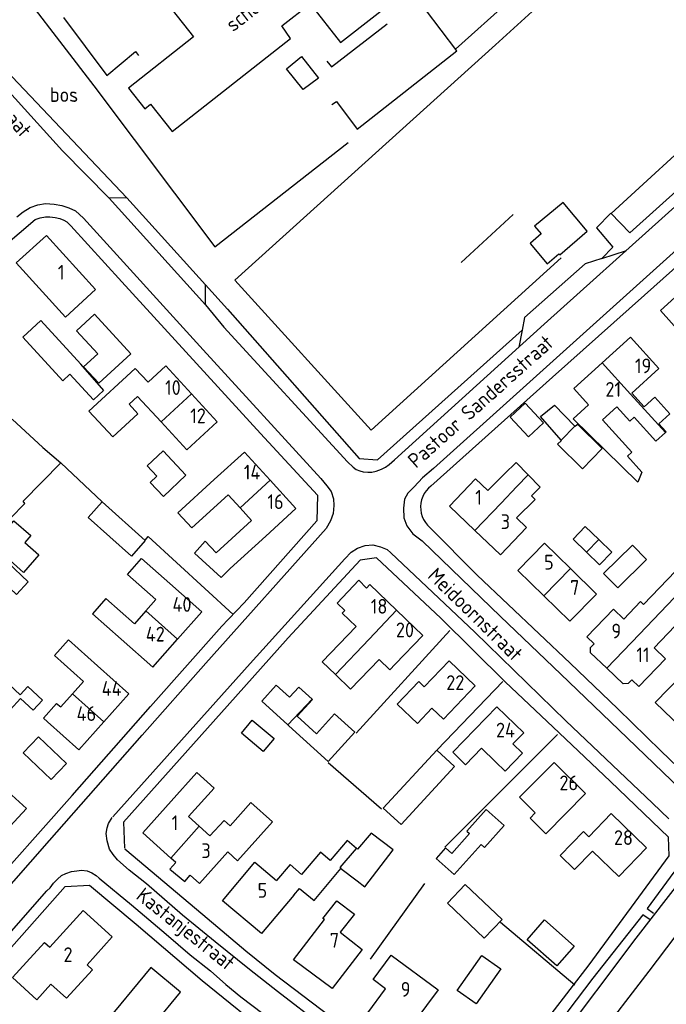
# Model space of a CAD drawing. Header units: metres. Extents: x 233874 to 239264, y 443832 to 448222.
# Tile 21 of 198: x 235354 to 235463, y 444459 to 444626. Entities that reach past the tile are written whole.
import ezdxf

# ---------------------------------------------------------------- set-up
doc = ezdxf.new("R2010")
doc.units = ezdxf.units.M
doc.header["$MEASUREMENT"] = 0
for name, color, linetype in [('DAKRAND', 4, 'Continuous'), ('DAKRAND-BYG', 4, 'Continuous'), ('FUNKTIEAAND', 253, 'Continuous'), ('HEG', 253, 'Continuous'), ('HOOFDGEBOUW', 4, 'Continuous'), ('HUISNUMMER', 253, 'Continuous'), ('KANTVERH', 253, 'Continuous'), ('KUNSTWERK', 253, 'Continuous'), ('RASTER', 253, 'Continuous'), ('STRAATNAAM', 253, 'Continuous'), ('TUSSENMUUR', 253, 'Continuous')]:
    doc.layers.add(name, color=color, linetype=linetype)
doc.styles.get("Standard").update_dxf_attribs({"font": 'iso.shx'})

msp = doc.modelspace()

# ---------------------------------------------------------------- linework, layer by layer
at = {"layer": 'DAKRAND'}
for p, q in [((235433.05, 444546.13), (235435.88, 444548.91)), ((235393, 444541.02), (235386.98, 444535.52)), ((235389.38, 444532.87), (235395.41, 444538.38))]:
    msp.add_line(p, q, dxfattribs=at)
for points in [[(235373.65, 444562.06), (235372.21, 444560.73), (235373.72, 444559.09), (235369.47, 444555.18), (235365.4, 444559.59), (235373.25, 444566.81), (235375.45, 444564.5)], [(235463.2, 444555.92), (235463.33, 444556.05), (235462.08, 444557.44), (235463.92, 444559.11), (235461.36, 444561.94), (235459.57, 444560.31), (235457.47, 444562.62)], [(235452.48, 444558.09), (235457.48, 444552.58), (235456.73, 444551.9), (235459.18, 444549.19), (235458.47, 444547.52), (235447.52, 444558.28), (235450.15, 444560.66)], [(235454.93, 444560.31), (235457.14, 444557.88), (235457.86, 444558.53), (235461.57, 444554.45), (235463.2, 444555.92)], [(235389, 444545.39), (235382.83, 444539.75), (235380.48, 444542.32), (235386.65, 444547.96)], [(235437.93, 444541.46), (235441.08, 444544.56), (235440.44, 444545.21)], [(235389.38, 444532.87), (235387.84, 444531.35), (235383.31, 444535.46), (235385.1, 444537.49), (235386.98, 444535.52)], [(235376.75, 444527.59), (235371.93, 444531.84), (235374.32, 444534.55), (235379.14, 444530.3)], [(235408.82, 444525.73), (235407.49, 444526.97), (235411.19, 444530.88), (235412.5, 444529.54)], [(235456.12, 444524.27), (235458.97, 444527.26), (235459.48, 444526.77), (235464.89, 444532.44), (235467.03, 444530.4)], [(235467.03, 444530.4), (235469.5, 444528.05), (235461.24, 444519.38)], [(235373.13, 444523.49), (235368.27, 444527.78), (235365.99, 444525.19), (235370.86, 444520.9)], [(235407.22, 444514.87), (235404.97, 444517.05), (235410.72, 444523)], [(235364.48, 444513.7), (235359.57, 444518.1), (235361.96, 444520.78), (235366.88, 444516.38)], [(235352.03, 444508.9), (235353.8, 444510.79), (235355.93, 444508.81), (235357.54, 444510.54), (235355.04, 444512.87), (235353.72, 444511.46), (235348.93, 444515.92), (235346.88, 444513.72)], [(235414.6, 444517.4), (235409.78, 444512.4), (235407.22, 444514.87)], [(235417.33, 444516.62), (235416.43, 444515.67), (235414.6, 444517.4)], [(235422.28, 444512.8), (235421.35, 444513.69), (235417.68, 444509.85), (235421.11, 444506.57), (235423.58, 444509.15)], [(235358.37, 444506.87), (235357.67, 444507.49), (235359.91, 444509.99), (235360.61, 444509.38)], [(235437.31, 444503.12), (235438.95, 444501.53), (235435.99, 444498.48), (235434.35, 444500.07)], [(235382.29, 444490.77), (235386.62, 444495.61), (235383.68, 444498.25), (235379.34, 444493.4)], [(235441.11, 444491.39), (235438.42, 444494.06), (235440.38, 444496.04)], [(235388.98, 444484.78), (235390.61, 444483.29), (235396.52, 444489.87), (235392.85, 444493.15), (235389.33, 444489.21), (235388.32, 444490.12), (235385.93, 444487.51)], [(235408.14, 444481.99), (235410.87, 444479.85), (235412.22, 444478.83), (235416.98, 444485.16), (235413.28, 444487.94), (235410.97, 444485.23), (235410.8, 444485.37)], [(235410.8, 444485.37), (235409.2, 444486.74), (235406.3, 444483.34), (235404.68, 444484.72), (235401.48, 444480.96), (235399.53, 444482.63), (235397.23, 444479.93)], [(235380.12, 444483.01), (235379.14, 444481.88), (235381.69, 444479.78), (235382.56, 444480.83)], [(235400.15, 444477.44), (235401.14, 444478.6), (235403.6, 444476.56), (235408.14, 444481.99)], [(235358.96, 444462.32), (235356.57, 444459.7), (235352.45, 444463.45), (235354.84, 444466.07)]]:
    msp.add_lwpolyline(points, dxfattribs=at)
at = {"layer": 'DAKRAND-BYG'}
for p, q in [((235447.8, 444557.02), (235447.88, 444556.95)), ((235448.2, 444557.27), (235447.88, 444556.95)), ((235445.56, 444554.59), (235445.52, 444554.63)), ((235449.59, 444539.98), (235451.87, 444537.77)), ((235394.71, 444510.36), (235399.13, 444506.34))]:
    msp.add_line(p, q, dxfattribs=at)
for points in [[(235449.92, 444590.1), (235445.83, 444594.95), (235440.98, 444590.95), (235442.1, 444589.67)], [(235442.1, 444589.67), (235440.29, 444588.05), (235440.23, 444587.99), (235443.14, 444584.56), (235445.09, 444586.24)], [(235445.09, 444586.24), (235445.24, 444586.07), (235449.92, 444590.1)], [(235366.33, 444576.01), (235372.52, 444569.29), (235367.1, 444564.3), (235364.5, 444567.11), (235366.89, 444569.31), (235363.29, 444573.22), (235366.33, 444576.01)], [(235357.26, 444574.97), (235354.17, 444572.14), (235360.96, 444564.73), (235362.19, 444565.86)], [(235363.98, 444567.51), (235364.05, 444567.56), (235357.26, 444574.97)], [(235363.98, 444567.51), (235367.86, 444563.07), (235366.15, 444561.51), (235362.19, 444565.86)], [(235439.38, 444560.92), (235436.85, 444558.57), (235439.94, 444555.23)], [(235439.94, 444555.23), (235442.48, 444557.58), (235439.38, 444560.92)], [(235445.52, 444554.63), (235442.01, 444558.65), (235444.37, 444560.58), (235447.8, 444557.02)], [(235452.37, 444553.15), (235452.44, 444553.23), (235448.27, 444557.33), (235448.2, 444557.27)], [(235445.56, 444554.59), (235444.9, 444553.97), (235449.14, 444549.8), (235452.37, 444553.15)], [(235377.99, 444552.81), (235375.29, 444550.26), (235376.92, 444548.53), (235375.8, 444547.47), (235378.04, 444545.1), (235381.86, 444548.72), (235377.99, 444552.81)], [(235374.96, 444537.6), (235372.6, 444534.96), (235365.28, 444541.53), (235367.64, 444544.16), (235374.96, 444537.6)], [(235352.68, 444540.97), (235355.53, 444538.48), (235354.51, 444537.3), (235356.93, 444535.19), (235354.33, 444532.2), (235352.03, 444534.2), (235351.85, 444533.98), (235348.86, 444536.59), (235352.68, 444540.97)], [(235449.78, 444535.63), (235447.51, 444537.83), (235449.59, 444539.98)], [(235451.87, 444537.77), (235454.08, 444535.63), (235452.01, 444533.48), (235449.78, 444535.63)], [(235452.68, 444532.02), (235457.57, 444536.85), (235459.98, 444534.4), (235455.09, 444529.58), (235452.68, 444532.02)], [(235349.61, 444531.72), (235353.12, 444528.43), (235355.12, 444530.58), (235351.62, 444533.86), (235349.61, 444531.72)], [(235403.27, 444510.7), (235401.01, 444512.76), (235399.43, 444511.03), (235397.18, 444513.08), (235394.71, 444510.36)], [(235399.13, 444506.34), (235399.28, 444506.2), (235405.97, 444500.1), (235410.5, 444505.08), (235407.06, 444508.2), (235403.99, 444504.83), (235400.73, 444507.79), (235403.33, 444510.65), (235403.27, 444510.7)], [(235393.06, 444507.11), (235396.79, 444504.01), (235394.98, 444501.83), (235391.25, 444504.93), (235393.06, 444507.11)], [(235356.86, 444504.31), (235361.58, 444499.76), (235358.98, 444497.06), (235354.26, 444501.61), (235356.86, 444504.31)], [(235424.42, 444502.07), (235415.33, 444492.23), (235418.34, 444489.45), (235427.43, 444499.28), (235424.42, 444502.07)], [(235425.89, 444485.46), (235424.3, 444483.67), (235427.37, 444480.94), (235431.9, 444486.03), (235432.48, 444485.52), (235435.83, 444489.29), (235432.79, 444491.98), (235429.5, 444488.28), (235429.94, 444487.89), (235426.94, 444484.52), (235425.89, 444485.46)], [(235429.24, 444479.27), (235435.46, 444473.31), (235432.42, 444470.14), (235426.2, 444476.1), (235429.24, 444479.27)], [(235442.65, 444473.24), (235447.7, 444468.8), (235444.75, 444465.44), (235439.7, 444469.89), (235442.65, 444473.24)], [(235427.85, 444461.28), (235432.04, 444467.23), (235435.28, 444464.95), (235431.1, 444459), (235427.85, 444461.28)]]:
    msp.add_lwpolyline(points, dxfattribs=at)
at = {"layer": 'HEG'}
for p, q in [((235352.38, 444558.22), (235357.6, 444553.41)), ((235410.7, 444504.91), (235426.62, 444522.36)), ((235424.47, 444502.12), (235435.62, 444513.69)), ((235425.75, 444485.58), (235444.87, 444504.72)), ((235435.22, 444472.87), (235447.82, 444462.25))]:
    msp.add_line(p, q, dxfattribs=at)
msp.add_lwpolyline([(235344.76, 444533.92), (235354.54, 444543.9), (235354.23, 444544.3), (235360.61, 444550.8)], dxfattribs=at)
at = {"layer": 'HOOFDGEBOUW'}
for p, q in [((235377.63, 444557.74), (235373.65, 444562.06)), ((235382.8, 444562.5), (235387.17, 444557.76)), ((235452.48, 444558.09), (235454.93, 444560.31)), ((235391.03, 444543.17), (235389, 444545.39)), ((235393, 444541.02), (235391.03, 444543.17)), ((235447.05, 444532.84), (235451.46, 444528.53)), ((235376.75, 444527.59), (235375.05, 444525.66)), ((235375.05, 444525.66), (235373.13, 444523.49)), ((235364.48, 444513.7), (235362.62, 444511.62)), ((235362.62, 444511.62), (235360.61, 444509.38)), ((235382.29, 444490.77), (235384.07, 444489.17)), ((235384.07, 444489.17), (235385.93, 444487.51)), ((235380.12, 444483.01), (235379.32, 444483.73))]:
    msp.add_line(p, q, dxfattribs=at)
for points in [[(235373.14, 444635.78), (235383.15, 444623.06), (235372.11, 444614.37), (235374.87, 444610.86), (235375.87, 444611.65), (235379.52, 444607.02), (235399.59, 444622.8), (235398.14, 444624.92), (235402.9, 444628.66), (235408.07, 444622.09), (235419.33, 444630.95), (235406.52, 444647.23), (235388.13, 444632.76), (235381.29, 444641.46), (235380.68, 444640.99), (235380.35, 444641.41)], [(235366.54, 444580.19), (235361.42, 444575.52), (235353.05, 444584.71), (235358.18, 444589.38), (235366.54, 444580.19)], [(235467.2, 444581.03), (235462.35, 444576.65), (235467.06, 444571.41), (235469.29, 444573.43)], [(235457.47, 444562.62), (235462.07, 444566.79), (235457.25, 444572.09), (235452.47, 444567.75)], [(235452.47, 444567.75), (235447.67, 444563.4), (235450.15, 444560.66)], [(235375.45, 444564.5), (235378.42, 444567.25), (235382.8, 444562.5)], [(235387.17, 444557.76), (235382, 444553), (235377.63, 444557.74)], [(235386.65, 444547.96), (235391.76, 444552.63), (235396.14, 444547.84)], [(235435.88, 444548.91), (235437.86, 444550.85), (235439.91, 444548.77)], [(235396.14, 444547.84), (235400.52, 444543.05), (235395.41, 444538.38)], [(235430.86, 444539.31), (235426.54, 444543.44), (235430.99, 444548.1), (235433.05, 444546.13)], [(235439.91, 444548.77), (235441.95, 444546.69), (235440.44, 444545.21)], [(235437.93, 444541.46), (235439.64, 444539.83), (235435.18, 444535.17), (235430.86, 444539.31)], [(235442.56, 444528.23), (235438.15, 444532.54), (235442.64, 444537.15), (235447.05, 444532.84)], [(235380.41, 444520.86), (235384.54, 444525.54), (235379.14, 444530.3)], [(235412.5, 444529.54), (235413.07, 444530.13), (235417.57, 444525.79)], [(235451.46, 444528.53), (235446.97, 444523.93), (235442.56, 444528.23)], [(235453.25, 444515.95), (235450.49, 444518.58), (235450.45, 444519.44), (235451.08, 444520.09), (235449.87, 444521.25), (235454.35, 444525.95), (235456.12, 444524.27)], [(235410.72, 444523), (235408.37, 444525.27), (235408.82, 444525.73)], [(235417.57, 444525.79), (235422.02, 444521.49), (235417.33, 444516.62)], [(235370.86, 444520.9), (235376.25, 444516.15), (235380.41, 444520.86)], [(235461.24, 444519.38), (235463.18, 444517.53), (235458.69, 444512.83), (235457.48, 444513.98), (235456.86, 444513.33), (235456, 444513.32), (235453.25, 444515.95)], [(235367.93, 444506.87), (235372.19, 444511.63), (235366.88, 444516.38)], [(235422.28, 444512.8), (235426.49, 444517.2), (235430.93, 444512.96), (235425.52, 444507.3), (235423.58, 444509.15)], [(235465.82, 444505.9), (235461.46, 444510.14), (235465.97, 444514.78), (235470.32, 444510.55)], [(235437.31, 444503.12), (235439.14, 444505), (235434.6, 444509.41), (235427.11, 444501.69), (235429.28, 444499.58), (235431.99, 444502.36), (235434.35, 444500.07)], [(235358.37, 444506.87), (235363.68, 444502.12), (235367.93, 444506.87)], [(235441.11, 444491.39), (235440.23, 444490.5), (235442.87, 444487.87), (235449.63, 444494.69), (235444.29, 444499.98), (235440.38, 444496.04)], [(235349.57, 444491.43), (235352.35, 444494.41), (235354.8, 444492.12), (235351.31, 444488.38), (235350.59, 444489.04)], [(235379.32, 444483.73), (235374.53, 444488.02), (235379.34, 444493.4)], [(235459.97, 444485.45), (235453.98, 444491.28), (235450.17, 444487.36), (235449.29, 444488.22), (235445.35, 444484.17), (235447.78, 444481.81), (235450.82, 444484.93), (235455.26, 444480.61), (235459.97, 444485.45)], [(235388.98, 444484.78), (235384.16, 444479.4), (235382.56, 444480.83)], [(235400.15, 444477.44), (235394.66, 444470.96), (235388.03, 444476.48), (235393.56, 444483.06), (235397.23, 444479.93)], [(235411.73, 444468.22), (235406.68, 444461.63), (235400.1, 444466.48), (235405.33, 444473.29), (235405.09, 444473.48), (235407.45, 444476.48), (235410.43, 444474.23), (235408.04, 444471.14), (235411.73, 444468.22)], [(235354.84, 444466.07), (235357.89, 444469.42), (235358.79, 444468.61), (235364.45, 444474.83), (235369.37, 444470.35), (235365.08, 444465.64), (235365.99, 444464.8), (235361.57, 444459.94), (235358.96, 444462.32)], [(235424.63, 444461.38), (235418.53, 444453.16), (235412.7, 444457.48), (235415.72, 444461.55), (235413.59, 444463.14), (235416.67, 444467.28), (235424.63, 444461.38)], [(235380.96, 444460.97), (235375.91, 444465.16), (235367.59, 444455.12), (235373.2, 444450.47), (235377.04, 444455.11), (235376.49, 444455.56), (235380.96, 444460.97)]]:
    msp.add_lwpolyline(points, dxfattribs=at)
at = {"layer": 'KANTVERH'}
msp.add_line((235452.39, 444585.49), (235456.56, 444586.85), dxfattribs=at)
for points in [[(235329.66, 444671.6), (235329.73, 444670.95), (235315.95, 444660.07), (235315.75, 444659.71), (235315.78, 444659.42), (235315.97, 444658.99), (235316.25, 444658.45), (235330.81, 444642.46), (235348.77, 444622.72), (235349.05, 444622.38), (235349.1, 444621.95), (235349.08, 444619.8), (235349.36, 444619.4), (235350.31, 444618.46), (235371.84, 444595.74), (235368.86, 444595.68), (235360.9, 444603.71), (235346.39, 444619.71), (235346.14, 444620), (235346, 444620.17), (235345.91, 444620.31), (235345.92, 444620.45)], [(235341.54, 444630.66), (235349.83, 444636.1), (235366.22, 444614.76), (235386.76, 444587.44), (235409.38, 444605.16)], [(235406.59, 444611.62), (235407.41, 444612.12), (235410.9, 444607.41), (235427.8, 444620.72), (235419.8, 444631.28)], [(235496.91, 444629.73), (235496.81, 444625.46), (235479.47, 444609.88), (235457.14, 444589.83), (235453.94, 444593.15), (235451.48, 444590.68), (235454.25, 444587.37), (235452.39, 444585.49), (235449.58, 444584.58), (235439.3, 444575.45), (235438.86, 444573.31)], [(235361.09, 444626.36), (235368.41, 444616.52), (235373.32, 444620.58), (235373.8, 444619.92)], [(235385.17, 444577.58), (235388.29, 444573.8), (235409.28, 444550.98), (235410.2, 444550.06), (235410.71, 444549.69), (235411.36, 444549.43), (235411.89, 444549.28), (235412.68, 444549.24), (235413.39, 444549.21), (235414.13, 444549.37), (235415.04, 444549.7), (235415.72, 444550.06), (235416.35, 444550.51), (235417.23, 444551.32), (235442.6, 444574.32), (235463.14, 444592.75), (235497.99, 444624.09), (235498.62, 444624.79), (235499.02, 444625.43), (235499.36, 444626.08)], [(235423.41, 444546.86), (235444.05, 444565.34), (235459.61, 444579.22), (235473.38, 444591.51), (235488.83, 444605.36), (235503.39, 444618.56), (235506.37, 444618.61), (235537.7, 444588.04), (235538.15, 444585.06), (235523.95, 444565.4), (235503.97, 444538.37), (235492.79, 444522.91), (235490.24, 444519.64), (235480.84, 444528.69)], [(235475.8, 444596.61), (235438.49, 444562.99), (235423.83, 444549.86), (235421.96, 444548.26), (235420.54, 444546.73), (235419.48, 444545.67), (235418.93, 444544.63), (235418.73, 444543.11), (235418.82, 444541.49), (235419.33, 444540.13), (235420.36, 444538.74), (235421.9, 444537.58)], [(235353.17, 444592.55), (235354.23, 444593.39), (235355.45, 444594.11), (235356.76, 444594.58), (235358.04, 444594.77), (235359.51, 444594.7), (235360.81, 444594.43), (235362.02, 444594.05), (235363.15, 444593.56), (235364.49, 444592.33), (235384.75, 444569.99), (235404.72, 444548.13), (235405.75, 444546.88), (235406.51, 444545.93), (235406.89, 444544.68), (235406.94, 444543.58), (235406.81, 444542.22), (235406.38, 444540.95), (235405.63, 444539.66), (235385.23, 444516.8)], [(235368.86, 444595.68), (235385.17, 444577.58), (235385.2, 444580.97)], [(235371.84, 444595.74), (235388.89, 444576.88), (235411.23, 444551.52), (235414.32, 444551.32), (235438.86, 444573.31), (235438.3, 444570.42)], [(235348.09, 444585.15), (235356.28, 444592.07), (235357.11, 444592.34), (235358.04, 444592.53), (235358.75, 444592.52), (235359.65, 444592.4), (235360.45, 444592.25), (235361.12, 444591.96), (235361.66, 444591.67), (235362.36, 444591.02), (235370.99, 444581.53), (235394.52, 444555.76), (235404.15, 444545.31), (235404.05, 444540.95), (235391.71, 444527.03), (235387.83, 444522.95)], [(235423.41, 444546.86), (235422.98, 444546.48), (235422.6, 444546.05), (235422.28, 444545.58), (235422.02, 444545.06), (235421.83, 444544.52), (235421.71, 444543.96), (235421.66, 444543.39), (235421.68, 444542.82), (235421.77, 444542.25), (235421.94, 444541.7), (235422.17, 444541.17), (235422.47, 444540.68), (235422.82, 444540.23), (235423.23, 444539.83)], [(235423.23, 444539.83), (235431.23, 444531.72), (235447.01, 444516.82)], [(235447.01, 444516.82), (235455.08, 444509.06), (235462.39, 444501.93), (235469.79, 444494.81), (235472.23, 444494.83), (235477.57, 444501.93), (235489.38, 444518.16), (235467.92, 444539.48)], [(235421.9, 444537.58), (235435.22, 444524.74), (235445.45, 444514.95)], [(235369.46, 444490.76), (235392.72, 444516.77), (235408.83, 444534.53), (235409.85, 444535.65), (235410.98, 444536.34), (235412.26, 444536.77), (235413.56, 444536.86), (235414.87, 444536.55), (235415.98, 444536.08), (235416.59, 444535.55), (235430.88, 444522.09), (235446.3, 444507.01), (235461, 444493.05), (235463.77, 444490.39)], [(235371.47, 444485.33), (235384.73, 444474.18), (235392.01, 444468), (235396.97, 444464), (235406.37, 444456.88), (235418.05, 444448.48), (235428.56, 444441.15), (235431.79, 444441.6), (235435.88, 444446.96), (235440.59, 444453.09), (235450.22, 444465.61), (235463.81, 444484.14), (235463.67, 444487.29), (235453.85, 444496.74), (235445.16, 444504.97), (235435.97, 444513.65), (235425.06, 444524.46), (235414.17, 444534.68), (235411.39, 444534.3), (235399.19, 444521.11), (235390.24, 444511.1), (235371.29, 444489.82), (235371.46, 444485.43)], [(235393.59, 444375.56), (235412.74, 444401.53), (235416.35, 444402.88), (235425.15, 444414.48), (235425.77, 444418.74), (235440.72, 444438.66), (235451.2, 444452.55), (235460.44, 444464.52), (235472.22, 444480.15), (235481.12, 444491.7), (235505.36, 444525.12)], [(235291.37, 444523.85), (235293.2, 444522.08), (235307.5, 444508.52), (235336.58, 444480.86), (235341.31, 444476.3), (235342.39, 444475.38), (235343.25, 444474.86), (235344.26, 444474.59), (235345.27, 444474.32), (235346.22, 444474.3), (235347.41, 444474.63), (235348.29, 444475.16), (235349.36, 444476.14), (235358.69, 444486.7), (235374.45, 444504.59), (235385.23, 444516.8)], [(235330.74, 444489.23), (235344, 444476.78), (235346.85, 444476.71), (235362.56, 444494.36), (235375.85, 444509.43), (235387.94, 444523.07)], [(235445.37, 444515.02), (235456.73, 444504.07), (235468.71, 444492.53), (235469.22, 444491.95), (235469.93, 444491.57), (235470.59, 444491.29), (235471.64, 444491.22), (235472.59, 444491.24), (235473.63, 444491.47), (235474.61, 444492), (235475.93, 444493.19), (235479.48, 444498.19), (235496.33, 444521.21)], [(235429.14, 444438.32), (235428.18, 444438.69), (235427.57, 444439.12), (235415.68, 444447.62), (235405.02, 444455.2), (235397.4, 444461.11), (235392.65, 444464.82), (235386.82, 444469.54), (235381.29, 444474.03), (235375.19, 444479.34), (235372.22, 444481.7), (235370.27, 444483.44), (235369.5, 444484.37), (235368.87, 444485.25), (235368.48, 444486.64), (235368.3, 444487.88), (235368.47, 444488.89), (235368.74, 444489.59), (235369.36, 444490.61)], [(235322.41, 444437.93), (235343.84, 444461.79), (235358.24, 444478.15), (235358.83, 444478.71), (235359.4, 444479.48), (235360.08, 444480.15), (235360.76, 444480.77), (235361.5, 444481.14)], [(235361.5, 444481.14), (235362.44, 444481.47), (235363.34, 444481.59), (235364.13, 444481.66), (235365.08, 444481.59), (235365.89, 444481.22), (235366.61, 444480.79), (235367.12, 444480.3), (235372.6, 444475.82), (235378.49, 444470.85), (235382.58, 444467.32), (235386.01, 444464.58), (235388.63, 444462.26), (235391.14, 444460.18), (235394.92, 444457.35), (235398.59, 444454.66), (235402.63, 444451.63), (235409, 444447.07), (235416.56, 444441.5)], [(235465.97, 444480.26), (235464.59, 444481.32), (235460.07, 444475.19), (235461.15, 444474.38)], [(235423.47, 444430.61), (235410.32, 444412.65), (235395.88, 444393.99), (235381.64, 444375.24), (235378.6, 444375.15), (235367.02, 444386.71), (235361.47, 444391.93), (235337.68, 444416.21), (235322.07, 444431.73), (235322.3, 444435.13), (235344.88, 444460.32), (235361.37, 444478.89), (235365.51, 444479.16), (235373.44, 444472.55), (235384.61, 444462.94), (235396.74, 444453.15), (235409.14, 444444.18), (235413.73, 444440.77), (235423.27, 444433.95), (235423.47, 444430.61)], [(235466.16, 444480.52), (235458.17, 444470.14), (235444.67, 444452.16), (235435.67, 444440.36), (235434.27, 444438.92), (235433.09, 444438.34), (235432.05, 444438.01), (235431.15, 444437.98), (235430.1, 444438.1), (235429.14, 444438.32)], [(235460.58, 444473.26), (235459.36, 444474.12), (235450.88, 444463.34), (235442.23, 444451.94), (235443.65, 444450.94)]]:
    msp.add_lwpolyline(points, dxfattribs=at)
at = {"layer": 'KUNSTWERK'}
for points in [[(235405.75, 444618.93), (235406.56, 444617.96), (235415.98, 444625.26)], [(235404.31, 444616.06), (235401.71, 444614.13), (235398.92, 444617.64), (235401.48, 444619.74), (235404.31, 444616.06)]]:
    msp.add_lwpolyline(points, dxfattribs=at)
at = {"layer": 'RASTER'}
for p, q in [((235428.55, 444584.79), (235437.35, 444592.94)), ((235405.95, 444499.98), (235415.02, 444492.1)), ((235413.18, 444466.58), (235422.39, 444479.43))]:
    msp.add_line(p, q, dxfattribs=at)
for points in [[(235407.7, 444645.74), (235414.05, 444650.42), (235443.55, 444673.66), (235464.45, 444654.09), (235427.6, 444620.99)], [(235453.98, 444593.1), (235487.77, 444624.07), (235487.79, 444631.91), (235479.82, 444639.24), (235467.71, 444651.42), (235467.34, 444651.76), (235434.38, 444621.71), (235390.13, 444581.8), (235413.26, 444556.34), (235445.49, 444585.59)], [(235357.6, 444553.41), (235360.61, 444550.8), (235367.63, 444544.17)], [(235374.97, 444537.71), (235375.46, 444538.28), (235389.87, 444525.09)]]:
    msp.add_lwpolyline(points, dxfattribs=at)
at = {"layer": 'TUSSENMUUR'}
for p, q in [((235452.47, 444567.75), (235457.28, 444562.45)), ((235377.63, 444557.74), (235382.8, 444562.5)), ((235457.28, 444562.45), (235463.2, 444555.92)), ((235447.8, 444557.02), (235445.52, 444554.63)), ((235391.03, 444543.17), (235396.14, 444547.84)), ((235437.99, 444546.76), (235439.91, 444548.77)), ((235435.32, 444543.96), (235437.99, 444546.76)), ((235430.86, 444539.31), (235435.32, 444543.96)), ((235449.78, 444535.63), (235451.87, 444537.77)), ((235442.56, 444528.23), (235447.05, 444532.84)), ((235458.77, 444521.74), (235467.03, 444530.4)), ((235375.05, 444525.66), (235380.41, 444520.86)), ((235412.92, 444520.88), (235417.57, 444525.79)), ((235407.22, 444514.87), (235412.92, 444520.88)), ((235453.25, 444515.95), (235458.77, 444521.74)), ((235362.62, 444511.62), (235367.93, 444506.87)), ((235399.13, 444506.34), (235403.27, 444510.7)), ((235379.32, 444483.73), (235384.07, 444489.17)), ((235408.01, 444482.11), (235410.8, 444485.37)), ((235408.01, 444482.11), (235408.14, 444481.99))]:
    msp.add_line(p, q, dxfattribs=at)

# ---------------------------------------------------------------- texts
at = {"layer": 'FUNKTIEAAND'}
msp.add_text('school', height=2.5, rotation=37.8901, dxfattribs=at).set_placement((235389.85, 444623.81))
msp.add_text('bos', height=2.5, dxfattribs=at).set_placement((235358.77, 444612.03))
at = {"layer": 'HUISNUMMER'}
for s, p in [('1', (235360.13, 444581.87)), ('19', (235458, 444566)), ('10', (235378.31, 444562.31)), ('21', (235453, 444562)), ('12', (235382.57, 444557.52)), ('14', (235391.67, 444547.96)), ('1', (235430.92, 444543.7)), ('16', (235395.67, 444542.96)), ('3', (235435.25, 444539.57)), ('5', (235442.6, 444532.69)), ('7', (235447.01, 444528.39)), ('40', (235379.57, 444525.52)), ('18', (235413.2, 444525.2)), ('42', (235375.05, 444520.48)), ('20', (235417.46, 444521.2)), ('9', (235454.02, 444521)), ('11', (235458.25, 444516.97)), ('22', (235426, 444512.25)), ('44', (235367.57, 444511.26)), ('46', (235363.31, 444507)), ('24', (235434.44, 444504.2)), ('26', (235445.2, 444495.24)), ('1', (235379.43, 444488.48)), ('28', (235454.44, 444485.96)), ('3', (235384.48, 444483.74)), ('5', (235394, 444477)), ('7', (235406.26, 444468.53)), ('2', (235361.09, 444466.09)), ('9', (235418.28, 444460.21))]:
    msp.add_text(s, height=2.5, dxfattribs=at).set_placement(p)
at = {"layer": 'STRAATNAAM'}
for s, rotation, p in [('Meidoornstraat', 312.0809, (235340.16, 444621.15)), ('Pastoor Sandersstraat', 41.8381, (235420.89, 444549.76)), ('Meidoornstraat', 315.5264, (235422.69, 444531.43)), ('Kastanjestraat', 321.5819, (235373.23, 444476.95))]:
    msp.add_text(s, height=2.5, rotation=rotation, dxfattribs=at).set_placement(p)

doc.saveas('drawing.dxf')
